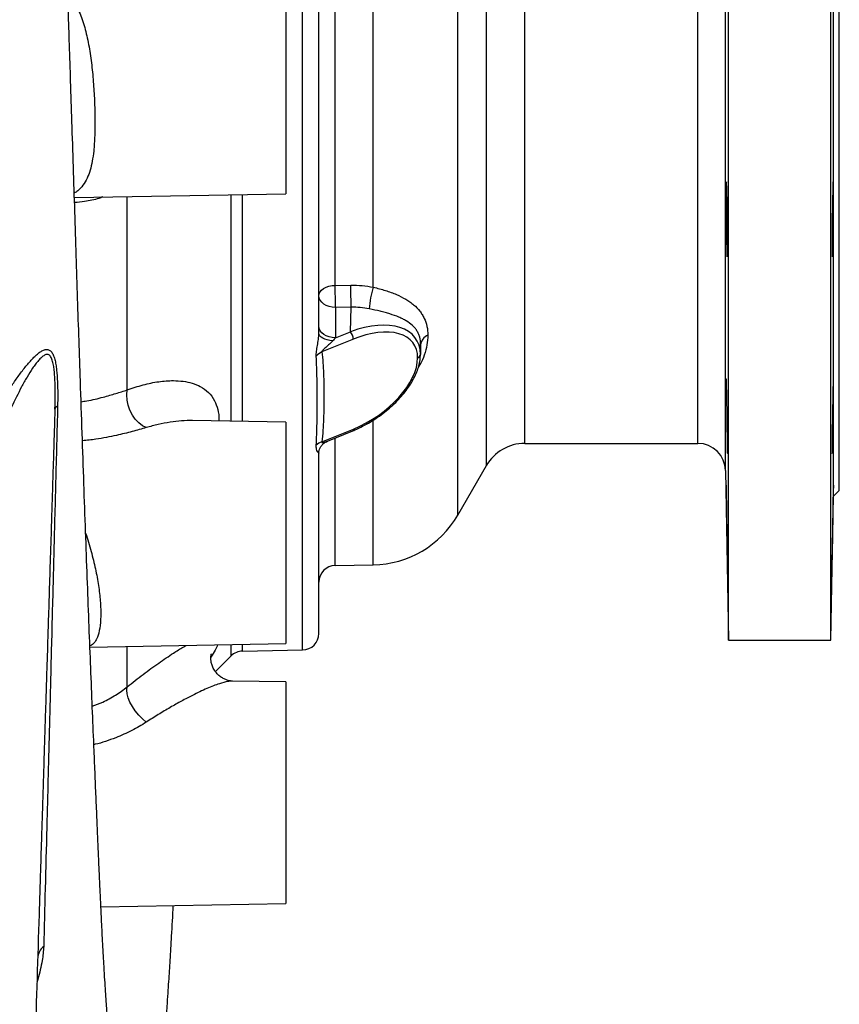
# Model space of a CAD drawing. Header units: millimetres. Extents: x 896 to 16363, y 4675 to 12925.
# Tile 10 of 14: x 14883 to 16363, y 6542 to 8320. Entities that reach past the tile are written whole.
import ezdxf

# ---------------------------------------------------------------- set-up
doc = ezdxf.new("R2010")
doc.units = ezdxf.units.MM
doc.header["$LTSCALE"] = 5

msp = doc.modelspace()

# ---------------------------------------------------------------- linework, layer by layer
at = {"color": 8, "linetype": 'Continuous', "lineweight": 25}
for p, q in [((15393.7, 7182.2), (15393.7, 10168.2)), ((15452.7, 7840.6), (15452.7, 10015.7)), ((15521.4, 7837.3), (15521.4, 10014.5)), ((15674.1, 7425.9), (15674.1, 9924.5)), ((15725.7, 7515.2), (15725.7, 9835.2)), ((16157.9, 7506.1), (16157.9, 9844.3)), ((16107.9, 7555.2), (16107.9, 9795.2)), ((15795, 7555.2), (15795, 9379)), ((15264.6, 7595.3), (15264.6, 8004.4)), ((15285.3, 7594.9), (15285.3, 8004.7)), ((15076.9, 7651.7), (15076.9, 8001.1)), ((15606.8, 7731.7), (15607, 7733.3)), ((15521.4, 7335.9), (15521.4, 7596.8)), ((15452.7, 7334.7), (15452.7, 7565)), ((15076.9, 7115.5), (15076.9, 7188.6)), ((15264.6, 7171.5), (15264.6, 7191.8)), ((15285.3, 7180.3), (15285.3, 7192.2))]:
    msp.add_line(p, q, dxfattribs=at)
at = {"color": 7, "linetype": 'Continuous', "lineweight": 25}
for p, q in [((15423.2, 7754.3), (15423.2, 10138.2)), ((16163.2, 7200.2), (16163.2, 10150.2)), ((16348.2, 7200.2), (16348.2, 10150.2)), ((16352.7, 7459.7), (16352.7, 9890.7)), ((16363.2, 7470.2), (16363.2, 9880.2)), ((15363.2, 8406.1), (15363.2, 8006.1)), ((14981.5, 7999.4), (15363.2, 8006.1)), ((15452.7, 7840.6), (15480.9, 7841)), ((15481.5, 7801.1), (15453.2, 7800.7)), ((15453.2, 7800.7), (15453.2, 7745.8)), ((15480.4, 7756.8), (15481.5, 7801.1)), ((15453.2, 7745.8), (15480.4, 7756.8)), ((15485.4, 7743.6), (15428.6, 7720.5)), ((15606.5, 7714.2), (15607, 7731.7)), ((15607, 7733.3), (15606.6, 7715.8)), ((15363.2, 7593.6), (15194.8, 7596.5)), ((15363.2, 7593.6), (15363.2, 7193.6)), ((15428.6, 7557.8), (15485.4, 7581)), ((15438.5, 7559.2), (15484.2, 7577.9)), ((15795, 7555.2), (16107.9, 7555.2)), ((15423.2, 7212.2), (15423.2, 7538.4)), ((15674.1, 7425.9), (15725.7, 7515.2)), ((16157.9, 7506.1), (16163.2, 7200.2)), ((16352.7, 7459.7), (16363.2, 7470.2)), ((16348.2, 7200.2), (16352.7, 7459.7)), ((15452.7, 7334.7), (15521.4, 7335.9)), ((15009.6, 7187.4), (15363.2, 7193.6)), ((16163.2, 7200.2), (16348.2, 7200.2)), ((15236.3, 7143.2), (15264.6, 7171.5)), ((15285.3, 7180.3), (15393.7, 7182.2)), ((15267.1, 7126.1), (15267, 7126.1)), ((15363.2, 7124.5), (15267.1, 7126.1)), ((15363.2, 7124.5), (15363.2, 6724.5)), ((15029.4, 6718.6), (15363.2, 6724.5))]:
    msp.add_line(p, q, dxfattribs=at)
at = {"color": 7, "linetype": 'Continuous', "lineweight": 25, "flags": 128}
for points in [[(15423.2, 7821.9), (15423.8, 7825.6), (15425.4, 7829), (15428.2, 7832.2), (15431.8, 7835), (15436.3, 7837.4), (15441.4, 7839.1), (15446.9, 7840.2), (15452.7, 7840.6)], [(15453.2, 7800.7), (15453.1, 7804.9), (15453, 7809.7), (15452.9, 7814.8), (15452.9, 7820.2), (15452.8, 7825.7), (15452.7, 7831), (15452.7, 7836.1), (15452.7, 7840.6)], [(15481.5, 7801.1), (15481.4, 7805.3), (15481.3, 7810), (15481.2, 7815.2), (15481.1, 7820.6), (15481.1, 7826), (15481, 7831.4), (15481, 7836.4), (15480.9, 7841)], [(15453.2, 7800.7), (15447.4, 7801.1), (15441.7, 7802.3), (15436.5, 7804.3), (15432, 7806.9), (15428.3, 7810.2), (15425.5, 7813.8), (15423.8, 7817.8), (15423.2, 7821.9)], [(15453.2, 7745.8), (15447.4, 7746.2), (15441.7, 7747.4), (15436.5, 7749.3), (15432, 7752), (15428.3, 7755.2), (15425.5, 7758.8), (15423.8, 7762.8), (15423.2, 7767)], [(15448.1, 7740.5), (15443.1, 7741.1), (15438.3, 7742.2), (15434, 7743.5), (15430.3, 7745.3), (15427.3, 7747.3), (15425, 7749.5), (15423.7, 7751.8), (15423.2, 7754.3)], [(15111.4, 7583.8), (15104.4, 7587.2), (15097.8, 7592.3), (15091.6, 7598.8), (15086.3, 7606.5), (15081.9, 7615.1), (15078.7, 7624.2), (15076.8, 7633.6), (15076.2, 7642.9), (15076.9, 7651.7)], [(16161.1, 7345.1), (16161.1, 7345.4), (16161.1, 7347.6), (16161.1, 7351.7), (16161, 7357.5), (16160.9, 7364.8), (16160.8, 7373.5), (16160.7, 7383.3), (16160.5, 7394), (16160.3, 7405.1), (16160.1, 7416.5), (16159.9, 7427.8), (16159.7, 7438.6), (16159.5, 7448.7), (16159.4, 7457.7), (16159.2, 7465.5), (16159, 7471.7), (16158.9, 7476.3), (16158.8, 7479.1), (16158.8, 7479.9), (16158.8, 7478.9), (16158.8, 7475.9), (16158.8, 7471.2), (16158.9, 7464.8), (16159, 7456.9), (16159.2, 7447.8), (16159.3, 7437.6), (16159.5, 7426.7), (16159.7, 7415.5), (16159.9, 7404.1), (16160.1, 7393), (16160.3, 7382.4), (16160.5, 7372.7), (16160.6, 7364.1), (16160.8, 7356.9), (16160.9, 7350.1), (16160.9, 7350.1)], [(15111.4, 7051.8), (15104.4, 7057.7), (15097.8, 7064.5), (15091.6, 7072.1), (15086.3, 7080), (15081.9, 7088.1), (15078.7, 7095.9), (15076.8, 7103.3), (15076.2, 7109.9), (15076.9, 7115.5)]]:
    msp.add_lwpolyline(points, dxfattribs=at)
at = {"color": 7, "linetype": 'Continuous', "lineweight": 25}
for centre, radius, start, end in [((15658.6, 7791.5), 144.6, 161.5225, 177.3478), ((15461.5, 7742.2), 23.9, 3.5769, 37.9302), ((15627.6, 7731.2), 20.7, 111.3508, 174.1119), ((15441.4, 7693.2), 30.1, 115.0537, 139.6011), ((15599.5, 7716.6), 7.15, 287.1092, 353.2998), ((15436.3, 7533), 26, 107.3309, 133.6403), ((15795, 7475.2), 80, 90, 150), ((16107.9, 7505.2), 50, 1, 90), ((15518.2, 7515.9), 180, 271, 330), ((15453.2, 7304.7), 30, 91, 180), ((15393.2, 7212.2), 30, 271, 360), ((15285.9, 7150.3), 30, 91, 135), ((14944.3, 6624), 29.1, 128.7403, 176.3994)]:
    msp.add_arc(centre, radius, start, end, dxfattribs=at)
at = {"color": 8, "linetype": 'Continuous', "lineweight": 25}
msp.add_arc((15482.4, 7580.4), 3.09, 305.741, 11.6735, dxfattribs=at)
at = {"color": 7, "linetype": 'Continuous', "lineweight": 25}
for centre, major_axis, ratio, start_param, end_param in [((15480.4, 7668.5), (119, 74.1), 0.567898, 5.943343, 7.514139), ((15485.4, 7662.3), (109.1, 72.5), 0.550583, 5.932603, 7.5034), ((15453.2, 7738.7), (14.6, 15.6), 0.233415, 1.325971, 1.670495), ((15485.4, 7662.3), (109.1, 72.5), 0.550583, 4.361807, 5.932603), ((15480.4, 7668.5), (119, 74.1), 0.567898, 5.925892, 5.943343)]:
    msp.add_ellipse(centre, major_axis=major_axis, ratio=ratio, start_param=start_param, end_param=end_param, dxfattribs=at)
for points, knots in [([(15053.3, 6415.7), (15053.3, 6415.7), (15053.3, 6415.4), (15053.1, 6416.9), (15052.6, 6420.4), (15051.9, 6426.3), (15050.9, 6433.5), (15049.9, 6441.6), (15048.7, 6450.1), (15047.8, 6456.7), (15047.1, 6461.9), (15046.7, 6465.3), (15046.2, 6469.4), (15045.7, 6474.2), (15045.1, 6479.6), (15044.3, 6487.1), (15043.3, 6497.4), (15041.9, 6512.9), (15040.5, 6529.7), (15039.2, 6547.6), (15037.9, 6566), (15036.5, 6586.8), (15035.2, 6608.4), (15034, 6630.2), (15032.8, 6650.9), (15031.8, 6671.4), (15030.8, 6690.9), (15029.9, 6709), (15029, 6728.8), (15027.9, 6751.7), (15026.6, 6779.4), (15025.2, 6810.7), (15023.7, 6846), (15022, 6885.6), (15020.2, 6928), (15018.3, 6972.4), (15016.1, 7025.2), (15013.6, 7087), (15010.7, 7158.9), (15007.8, 7234.3), (15004.8, 7313.3), (15001.8, 7396), (14998.7, 7482.8), (14995.5, 7573.7), (14992.6, 7660.2), (14989.9, 7741.5), (14987.4, 7816.9), (14984.9, 7894.3), (14982.4, 7973.7), (14979.8, 8054.6), (14977.2, 8133.3), (14974.9, 8207), (14972.7, 8273.3), (14970.7, 8333.6), (14969, 8387.6), (14967.5, 8431.6), (14966.3, 8466.6), (14965.4, 8493.5), (14964.6, 8518.3), (14963.8, 8543.2), (14962.7, 8574.1), (14961.4, 8613.1), (14959.8, 8661), (14958.1, 8710.4), (14956.4, 8760.3), (14954.8, 8809.8), (14953, 8861.7), (14951.2, 8914.4), (14949.5, 8966.6), (14947.7, 9017.9), (14945.6, 9081), (14943.7, 9139.4), (14942.4, 9180.4), (14942, 9192.9)], [0, 0, 0, 0, 0.000528, 0.005614, 0.01289, 0.020778, 0.028437, 0.035875, 0.04299, 0.049221, 0.054482, 0.059138, 0.063788, 0.069544, 0.076008, 0.081609, 0.092868, 0.105842, 0.12047, 0.132237, 0.144277, 0.157341, 0.171637, 0.182883, 0.194595, 0.205554, 0.215553, 0.224589, 0.232662, 0.244477, 0.257164, 0.270786, 0.286416, 0.303119, 0.32052, 0.338077, 0.355792, 0.38124, 0.407041, 0.433216, 0.459786, 0.486901, 0.514557, 0.542693, 0.571327, 0.593046, 0.615061, 0.637383, 0.66002, 0.682982, 0.705955, 0.726056, 0.744414, 0.761031, 0.775904, 0.78903, 0.797317, 0.804713, 0.811217, 0.817721, 0.825251, 0.83667, 0.849859, 0.864827, 0.877489, 0.891202, 0.905914, 0.920739, 0.935382, 0.949845, 0.964128, 0.989138, 1, 1, 1, 1]), ([(16159.2, 8026.9), (16159.1, 8026.3), (16159, 8025), (16158.9, 8020.8), (16158.8, 8014.9), (16158.8, 8007.5), (16158.8, 7998.7), (16158.8, 7988.8), (16158.8, 7978.1), (16158.9, 7966.9), (16159, 7955.4), (16159.2, 7944.1), (16159.3, 7933.3), (16159.5, 7923.2), (16159.7, 7914.1), (16159.9, 7906.4), (16160.1, 7900.2), (16160.3, 7895.5), (16160.4, 7894), (16160.5, 7893.2)], [0, 0, 0, 0, 0.058835, 0.117663, 0.176491, 0.235309, 0.294127, 0.352938, 0.41175, 0.470561, 0.529371, 0.588188, 0.647005, 0.70583, 0.764656, 0.82349, 0.882325, 0.941162, 1, 1, 1, 1]), ([(16160.9, 7897.5), (16161, 7899.2), (16161, 7902.4), (16161.1, 7909.4), (16161.1, 7917.7), (16161.1, 7927.2), (16161.1, 7937.6), (16161, 7948.7), (16160.9, 7960.1), (16160.8, 7971.5), (16160.7, 7982.5), (16160.5, 7992.9), (16160.3, 8002.4), (16160.1, 8010.7), (16159.9, 8017.5), (16159.7, 8022.7), (16159.5, 8026), (16159.4, 8027.5), (16159.3, 8027.3), (16159.3, 8027.2)], [0, 0, 0, 0, 0.061354, 0.122708, 0.184062, 0.245416, 0.306768, 0.368119, 0.429472, 0.490824, 0.552183, 0.613541, 0.674908, 0.736275, 0.79765, 0.859024, 0.920402, 0.98178, 1, 1, 1, 1]), ([(16350.5, 7897.5), (16350.5, 7899.2), (16350.4, 7901.3), (16350.4, 7905), (16350.4, 7906.3), (16350.3, 7909.1), (16350.3, 7910.6), (16350.3, 7915.3), (16350.3, 7918.7), (16350.3, 7924.2), (16350.3, 7926.1), (16350.3, 7930), (16350.3, 7932), (16350.3, 7938.1), (16350.4, 7942.4), (16350.4, 7948.9), (16350.4, 7951.1), (16350.5, 7955.5), (16350.5, 7959.9), (16350.5, 7964.3), (16350.6, 7968.7), (16350.6, 7970.9), (16350.7, 7977.4), (16350.8, 7981.6), (16350.8, 7987.7), (16350.9, 7989.7), (16350.9, 7993.7), (16351, 7995.6), (16351.1, 8001.1), (16351.2, 8004.5), (16351.3, 8009.2), (16351.3, 8010.7), (16351.4, 8013.5), (16351.4, 8014.8), (16351.5, 8018.5), (16351.6, 8020.5), (16351.8, 8024), (16351.8, 8025.2), (16351.9, 8026.5), (16352, 8026.9), (16352.1, 8027.3), (16352.1, 8027.4), (16352.2, 8027.4), (16352.2, 8027), (16352.3, 8025.7), (16352.4, 8025.1), (16352.4, 8023.9), (16352.4, 8023.1), (16352.5, 8020.6), (16352.5, 8018.5), (16352.6, 8014.8), (16352.6, 8013.5), (16352.6, 8010.7), (16352.6, 8007.7), (16352.7, 8004.5), (16352.7, 8001.1), (16352.7, 7999.3), (16352.7, 7993.7), (16352.7, 7989.9), (16352.6, 7983.8), (16352.6, 7981.7), (16352.6, 7977.4), (16352.6, 7975.3), (16352.5, 7968.8), (16352.5, 7964.4), (16352.4, 7957.8), (16352.4, 7955.5), (16352.4, 7951.1), (16352.3, 7948.9), (16352.2, 7942.5), (16352.2, 7938.2), (16352.1, 7932.1), (16352.1, 7930.1), (16352, 7926.2), (16351.9, 7922.4), (16351.8, 7918.9), (16351.8, 7915.4), (16351.7, 7913.8), (16351.6, 7909.1), (16351.5, 7906.3), (16351.4, 7901.4), (16351.3, 7899.2), (16351.2, 7895.9), (16351.1, 7894.6), (16351, 7893.3), (16350.9, 7892.9), (16350.9, 7892.5), (16350.8, 7892.4), (16350.8, 7892.4), (16350.8, 7892.5), (16350.7, 7892.9), (16350.7, 7893.3), (16350.6, 7894.5), (16350.5, 7895.8), (16350.5, 7897.5)], [0, 0, 0, 0, 0.03125, 0.03125, 0.046875, 0.046875, 0.0625, 0.0625, 0.09375, 0.09375, 0.109375, 0.109375, 0.125, 0.125, 0.15625, 0.15625, 0.171875, 0.171875, 0.1875, 0.203125, 0.203125, 0.21875, 0.21875, 0.25, 0.25, 0.265625, 0.265625, 0.28125, 0.28125, 0.3125, 0.3125, 0.328125, 0.328125, 0.34375, 0.34375, 0.375, 0.375, 0.40625, 0.40625, 0.421875, 0.421875, 0.4375, 0.4375, 0.46875, 0.46875, 0.484375, 0.484375, 0.5, 0.5, 0.53125, 0.53125, 0.546875, 0.546875, 0.5625, 0.578125, 0.578125, 0.59375, 0.59375, 0.625, 0.625, 0.640625, 0.640625, 0.65625, 0.65625, 0.6875, 0.6875, 0.703125, 0.703125, 0.71875, 0.71875, 0.75, 0.75, 0.765625, 0.765625, 0.78125, 0.796875, 0.796875, 0.8125, 0.8125, 0.84375, 0.84375, 0.875, 0.875, 0.90625, 0.90625, 0.921875, 0.921875, 0.9375, 0.9375, 0.953125, 0.953125, 0.96875, 0.96875, 1, 1, 1, 1]), ([(16160.6, 7892.5), (16160.6, 7892.5), (16160.7, 7892.1), (16160.8, 7893.3), (16160.9, 7896), (16160.9, 7897.5)], [0, 0, 0, 0, 0.033824, 0.463692, 1, 1, 1, 1]), ([(15480.9, 7841), (15487.8, 7841.1), (15494.6, 7840.8), (15508.1, 7839.6), (15514.8, 7838.6), (15521.4, 7837.3)], [0, 0, 0, 0, 0.5, 0.5, 1, 1, 1, 1]), ([(15521.4, 7837.3), (15529.1, 7835.6), (15536.4, 7833.6), (15546.8, 7830.3), (15550.2, 7829.2), (15556.8, 7826.7), (15560, 7825.4), (15569.3, 7821.4), (15574.9, 7818.6), (15582.7, 7813.9), (15585.2, 7812.3), (15590, 7809), (15592.2, 7807.3), (15598.6, 7801.9), (15602.3, 7798.2), (15607, 7792.1), (15608.5, 7790), (15611.2, 7785.7), (15612.4, 7783.4), (15615.7, 7776.5), (15617.3, 7771.7), (15619.5, 7761.5), (15620, 7756.1), (15620, 7750.5)], [0, 0, 0, 0, 0.125, 0.125, 0.1875, 0.1875, 0.25, 0.25, 0.375, 0.375, 0.4375, 0.4375, 0.5, 0.5, 0.625, 0.625, 0.6875, 0.6875, 0.75, 0.75, 0.875, 0.875, 1, 1, 1, 1]), ([(15607, 7733.3), (15607, 7738.3), (15606.4, 7742.9), (15604.7, 7749.2), (15604, 7751.2), (15602.3, 7755.1), (15601.3, 7757), (15599, 7760.6), (15597.8, 7762.3), (15595, 7765.5), (15593.5, 7767), (15588.8, 7771.4), (15585.1, 7774), (15579, 7777.7), (15576.8, 7778.9), (15572.3, 7781.1), (15569.9, 7782.2), (15562.6, 7785.3), (15557.3, 7787.2), (15548.7, 7789.8), (15545.8, 7790.7), (15539.8, 7792.4), (15536.7, 7793.1), (15527.4, 7795.4), (15520.9, 7796.8), (15514.1, 7798.2)], [0, 0, 0, 0, 0.125, 0.125, 0.1875, 0.1875, 0.25, 0.25, 0.3125, 0.3125, 0.375, 0.375, 0.5, 0.5, 0.5625, 0.5625, 0.625, 0.625, 0.75, 0.75, 0.8125, 0.8125, 0.875, 0.875, 1, 1, 1, 1]), ([(15418.4, 7712.7), (15418.3, 7714.1), (15418.3, 7715.5), (15418.5, 7718.6), (15418.7, 7720.2), (15419.3, 7725.1), (15419.9, 7728.6), (15420.9, 7733.9), (15421.2, 7735.7), (15421.8, 7739.3), (15422.1, 7741.2), (15422.6, 7744.9), (15422.8, 7746.8), (15423.1, 7750.5), (15423.2, 7752.4), (15423.2, 7754.3)], [0, 0, 0, 0, 0.125, 0.125, 0.25, 0.25, 0.5, 0.5, 0.625, 0.625, 0.75, 0.75, 0.875, 0.875, 1, 1, 1, 1]), ([(15448.1, 7740.5), (15446.7, 7738.8), (15445, 7737.2), (15441.7, 7734), (15439.9, 7732.5), (15436.4, 7729.3), (15434.6, 7727.7), (15431.9, 7725.2), (15431, 7724.3), (15429.7, 7722.9), (15429.3, 7722.4), (15428.8, 7721.7), (15428.6, 7721.4), (15428.5, 7720.9), (15428.5, 7720.6), (15428.6, 7720.5)], [0, 0, 0, 0, 0.25, 0.25, 0.5, 0.5, 0.75, 0.75, 0.875, 0.875, 0.9375, 0.9375, 0.96875, 0.96875, 1, 1, 1, 1]), ([(14809.9, 7555.3), (14816.5, 7569.3), (14823.5, 7583.2), (14834.5, 7603.6), (14838.2, 7610.4), (14844, 7620.4), (14845.9, 7623.7), (14849.8, 7630.3), (14851.8, 7633.6), (14857.7, 7643.2), (14861.8, 7649.5), (14869.9, 7661.9), (14874, 7667.9), (14880.3, 7676.6), (14882.4, 7679.5), (14886.6, 7685.2), (14888.7, 7688), (14895.1, 7696.1), (14899.4, 7701.1), (14905.8, 7708.1), (14907.9, 7710.3), (14912.2, 7714.4), (14914.4, 7716.3), (14918.7, 7719.7), (14920.8, 7721.1), (14923.9, 7722.8), (14924.9, 7723.3), (14927, 7724.1), (14928, 7724.4), (14930, 7724.8), (14931, 7724.9), (14932.9, 7724.8), (14933.8, 7724.7), (14936.5, 7723.8), (14938.1, 7722.7), (14940.2, 7720.3), (14940.9, 7719.4), (14942.2, 7717.3), (14942.8, 7716.2), (14943.8, 7713.8), (14944.3, 7712.6), (14945.3, 7709.9), (14945.7, 7708.4), (14946.8, 7704.1), (14947.5, 7701), (14948.6, 7694.5), (14949.1, 7691.1), (14950.2, 7680.8), (14950.7, 7673.8), (14951.3, 7659.4), (14951.4, 7652.1), (14951.5, 7637.3), (14951.3, 7629.8), (14951.2, 7622.3)], [0, 0, 0, 0, 0.125, 0.125, 0.1875, 0.1875, 0.21875, 0.21875, 0.25, 0.25, 0.3125, 0.3125, 0.375, 0.375, 0.40625, 0.40625, 0.4375, 0.4375, 0.5, 0.5, 0.53125, 0.53125, 0.5625, 0.5625, 0.59375, 0.59375, 0.609375, 0.609375, 0.625, 0.625, 0.640625, 0.640625, 0.65625, 0.65625, 0.6875, 0.6875, 0.703125, 0.703125, 0.71875, 0.71875, 0.734375, 0.734375, 0.75, 0.75, 0.78125, 0.78125, 0.8125, 0.8125, 0.875, 0.875, 0.9375, 0.9375, 1, 1, 1, 1]), ([(15428.6, 7720.5), (15429.4, 7714), (15429.9, 7707.5), (15430.9, 7694.3), (15431.2, 7687.7), (15432, 7667.7), (15432.3, 7654.2), (15432.3, 7627.1), (15432, 7613.4), (15431.2, 7592.8), (15430.9, 7585.8), (15429.9, 7571.9), (15429.4, 7564.9), (15428.6, 7557.8)], [0, 0, 0, 0, 0.125, 0.125, 0.25, 0.25, 0.5, 0.5, 0.75, 0.75, 0.875, 0.875, 1, 1, 1, 1]), ([(14946.4, 7617.2), (14946.5, 7618.9), (14946.5, 7620.7), (14946.6, 7624.2), (14946.6, 7626), (14946.8, 7631.3), (14946.8, 7634.8), (14946.9, 7645.4), (14946.9, 7652.3), (14946.6, 7666.1), (14946.3, 7673), (14945.6, 7683.1), (14945.2, 7686.4), (14944.4, 7692.9), (14943.9, 7696), (14943, 7700.5), (14942.6, 7701.9), (14941.9, 7704.7), (14941.5, 7706), (14940.5, 7708.5), (14940, 7709.6), (14938.8, 7711.7), (14938.2, 7712.6), (14936.8, 7714.1), (14936.1, 7714.7), (14934.5, 7715.5), (14933.7, 7715.8), (14931.1, 7716), (14929.3, 7715.5), (14926.6, 7714), (14925.7, 7713.4), (14923.8, 7712.1), (14922.9, 7711.3), (14920.2, 7708.9), (14918.4, 7707), (14915.7, 7703.8), (14914.8, 7702.7), (14913, 7700.5), (14912.2, 7699.4), (14909.5, 7695.9), (14907.8, 7693.4), (14902.7, 7685.8), (14899.3, 7680.4), (14894.3, 7672), (14892.6, 7669.1), (14889.4, 7663.3), (14887.8, 7660.4), (14879.9, 7645.5), (14873.8, 7633.2), (14865.2, 7614.1), (14862.4, 7607.6), (14856.9, 7594.5), (14854.3, 7587.9), (14849.3, 7574.6), (14846.8, 7567.9), (14843.3, 7557.8), (14842.2, 7554.4), (14840.5, 7549.4), (14839.9, 7547.7), (14838.8, 7544.3), (14838.2, 7542.6), (14837.7, 7540.9)], [0, 0, 0, 0, 0.015625, 0.015625, 0.03125, 0.03125, 0.0625, 0.0625, 0.125, 0.125, 0.1875, 0.1875, 0.21875, 0.21875, 0.25, 0.25, 0.265625, 0.265625, 0.28125, 0.28125, 0.296875, 0.296875, 0.3125, 0.3125, 0.328125, 0.328125, 0.34375, 0.34375, 0.375, 0.375, 0.390625, 0.390625, 0.40625, 0.40625, 0.4375, 0.4375, 0.453125, 0.453125, 0.46875, 0.46875, 0.5, 0.5, 0.5625, 0.5625, 0.59375, 0.59375, 0.625, 0.625, 0.75, 0.75, 0.8125, 0.8125, 0.875, 0.875, 0.9375, 0.9375, 0.96875, 0.96875, 0.984375, 0.984375, 1, 1, 1, 1]), ([(15418.4, 7551.8), (15418.8, 7558.4), (15419.1, 7565), (15419.5, 7578.2), (15419.7, 7584.9), (15420.1, 7604.7), (15420.2, 7618.1), (15420.2, 7644.9), (15420.1, 7658.4), (15419.7, 7678.7), (15419.5, 7685.5), (15419.1, 7699.1), (15418.8, 7705.9), (15418.4, 7712.7)], [0, 0, 0, 0, 0.125, 0.125, 0.25, 0.25, 0.5, 0.5, 0.75, 0.75, 0.875, 0.875, 1, 1, 1, 1]), ([(15484.2, 7577.9), (15486.7, 7578.9), (15493.9, 7582), (15505.7, 7587.8), (15519.3, 7595.7), (15532.5, 7604.4), (15544.9, 7613.9), (15556.5, 7624), (15567.2, 7634.5), (15576.7, 7645.4), (15585, 7656.4), (15592.1, 7667.6), (15597.9, 7678.8), (15602.2, 7689.8), (15605.2, 7700.7), (15606.4, 7709.3), (15606.5, 7714.3), (15606.6, 7715.9)], [0, 0, 0, 0, 0.041654, 0.120105, 0.197976, 0.274918, 0.350658, 0.424995, 0.497803, 0.569043, 0.638761, 0.707079, 0.77418, 0.840279, 0.90557, 0.97017, 1, 1, 1, 1]), ([(16160.9, 7537.2), (16161, 7537.4), (16161, 7537.7), (16161.1, 7540.7), (16161.1, 7545.4), (16161.1, 7551.7), (16161.1, 7559.6), (16161, 7568.7), (16160.9, 7578.9), (16160.8, 7589.8), (16160.7, 7601.1), (16160.5, 7612.5), (16160.3, 7623.7), (16160.1, 7634.4), (16159.9, 7644.2), (16159.7, 7652.9), (16159.5, 7660.2), (16159.4, 7666), (16159.2, 7669.9), (16159.1, 7672), (16159, 7672), (16159, 7672)], [0, 0, 0, 0, 0.053684, 0.107368, 0.161051, 0.214735, 0.268417, 0.322098, 0.375781, 0.429463, 0.483151, 0.536839, 0.590534, 0.644229, 0.69793, 0.751632, 0.805337, 0.859042, 0.912744, 0.966446, 1, 1, 1, 1]), ([(16350.5, 7537.2), (16350.5, 7537.2), (16350.4, 7537.6), (16350.4, 7538.9), (16350.4, 7539.4), (16350.3, 7540.7), (16350.3, 7541.5), (16350.3, 7544), (16350.3, 7546.1), (16350.3, 7549.8), (16350.3, 7551.1), (16350.3, 7553.9), (16350.3, 7555.4), (16350.3, 7560.1), (16350.4, 7563.5), (16350.4, 7569), (16350.4, 7570.9), (16350.5, 7574.8), (16350.5, 7578.8), (16350.5, 7582.9), (16350.6, 7587.2), (16350.6, 7589.3), (16350.7, 7595.9), (16350.8, 7600.2), (16350.8, 7606.9), (16350.9, 7609.1), (16350.9, 7613.5), (16351, 7615.7), (16351.1, 7622.2), (16351.2, 7626.4), (16351.3, 7632.5), (16351.3, 7634.5), (16351.4, 7638.4), (16351.4, 7640.3), (16351.5, 7645.8), (16351.6, 7649.2), (16351.8, 7655.5), (16351.8, 7658.3), (16351.9, 7662), (16352, 7663.1), (16352.1, 7665.2), (16352.1, 7666.2), (16352.2, 7668.7), (16352.2, 7670), (16352.3, 7671.3), (16352.4, 7671.6), (16352.4, 7672.1), (16352.4, 7672.2), (16352.5, 7672.2), (16352.5, 7671.8), (16352.6, 7670.5), (16352.6, 7669.9), (16352.6, 7668.6), (16352.6, 7667.2), (16352.7, 7665.3), (16352.7, 7663.2), (16352.7, 7662.1), (16352.7, 7658.4), (16352.7, 7655.6), (16352.6, 7650.9), (16352.6, 7649.3), (16352.6, 7645.8), (16352.6, 7644), (16352.5, 7638.5), (16352.5, 7634.7), (16352.4, 7628.5), (16352.4, 7626.4), (16352.4, 7622.2), (16352.3, 7620), (16352.2, 7613.6), (16352.2, 7609.2), (16352.1, 7602.5), (16352.1, 7600.3), (16352, 7595.9), (16351.9, 7593.7), (16351.9, 7589.4), (16351.8, 7587.3), (16351.8, 7583), (16351.7, 7580.9), (16351.6, 7574.8), (16351.5, 7570.9), (16351.4, 7563.6), (16351.3, 7560.1), (16351.2, 7553.9), (16351.1, 7551.1), (16351, 7547.4), (16350.9, 7546.2), (16350.9, 7544.1), (16350.8, 7542.2), (16350.8, 7540.8), (16350.7, 7539.5), (16350.7, 7538.9), (16350.6, 7537.6), (16350.5, 7537.2), (16350.5, 7537.2)], [0, 0, 0, 0, 0.03125, 0.03125, 0.046875, 0.046875, 0.0625, 0.0625, 0.09375, 0.09375, 0.109375, 0.109375, 0.125, 0.125, 0.15625, 0.15625, 0.171875, 0.171875, 0.1875, 0.203125, 0.203125, 0.21875, 0.21875, 0.25, 0.25, 0.265625, 0.265625, 0.28125, 0.28125, 0.3125, 0.3125, 0.328125, 0.328125, 0.34375, 0.34375, 0.375, 0.375, 0.40625, 0.40625, 0.421875, 0.421875, 0.4375, 0.4375, 0.46875, 0.46875, 0.484375, 0.484375, 0.5, 0.5, 0.53125, 0.53125, 0.546875, 0.546875, 0.5625, 0.578125, 0.578125, 0.59375, 0.59375, 0.625, 0.625, 0.640625, 0.640625, 0.65625, 0.65625, 0.6875, 0.6875, 0.703125, 0.703125, 0.71875, 0.71875, 0.75, 0.75, 0.765625, 0.765625, 0.78125, 0.78125, 0.796875, 0.796875, 0.8125, 0.8125, 0.84375, 0.84375, 0.875, 0.875, 0.90625, 0.90625, 0.921875, 0.921875, 0.9375, 0.953125, 0.953125, 0.96875, 0.96875, 1, 1, 1, 1]), ([(14946.4, 7617.1), (14946.2, 7612.1), (14945.9, 7602.3), (14945.5, 7587.8), (14945, 7574.1), (14944.6, 7561), (14944.2, 7548.6), (14943.9, 7536.8), (14943.5, 7524.4), (14943, 7509.5), (14942.4, 7490.4), (14941.7, 7466.9), (14940.8, 7439.1), (14939.5, 7396.4), (14937.8, 7342.6), (14935.8, 7280.9), (14934.1, 7225.3), (14932.8, 7183.1), (14931.8, 7152.5), (14931.1, 7131.6), (14930.5, 7111.1), (14929.9, 7090.8), (14929.2, 7070.8), (14928.6, 7051.1), (14928, 7031.7), (14927.4, 7012.6), (14926.8, 6993.7), (14926.2, 6975.2), (14925.7, 6956.9), (14925.1, 6940.2), (14924.5, 6919.4), (14923.5, 6888.9), (14922, 6841.9), (14920, 6778.6), (14916.1, 6654.1), (14910.5, 6474.9), (14903.4, 6247.5), (14896.3, 6022.9), (14891.6, 5874.1), (14889.3, 5800.2)], [0, 0, 0, 0, 0.008429, 0.016479, 0.024149, 0.03144, 0.038352, 0.044885, 0.051039, 0.059146, 0.069699, 0.082697, 0.098141, 0.116031, 0.153458, 0.187543, 0.218288, 0.245695, 0.257357, 0.268853, 0.280183, 0.291347, 0.302347, 0.313183, 0.323855, 0.334363, 0.344708, 0.354891, 0.364911, 0.37477, 0.382484, 0.399226, 0.424995, 0.459792, 0.503616, 0.630035, 0.754906, 0.878227, 1, 1, 1, 1]), ([(14951.2, 7622.3), (14950, 7576), (14948.8, 7530.3), (14946.5, 7440.4), (14945.3, 7396.2), (14943.7, 7330.7), (14943.1, 7309.1), (14942, 7266.1), (14941.4, 7244.8), (14940.4, 7202.5), (14939.8, 7181.5), (14939, 7150.2), (14938.8, 7139.8), (14938.2, 7119.1), (14938, 7108.7), (14937.2, 7077.9), (14936.7, 7057.5), (14935.6, 7017.2), (14935.1, 6997.2), (14933.6, 6938), (14932.6, 6899.5), (14929.7, 6786.5), (14927.8, 6714.8), (14926.1, 6646.6)], [0, 0, 0, 0, 0.125, 0.125, 0.25, 0.25, 0.3125, 0.3125, 0.375, 0.375, 0.4375, 0.4375, 0.46875, 0.46875, 0.5, 0.5, 0.5625, 0.5625, 0.625, 0.625, 0.75, 0.75, 1, 1, 1, 1]), ([(15423.3, 7538.7), (15423.3, 7539.3), (15423.3, 7540.9), (15424.2, 7544.8), (15426.4, 7549.5), (15430.1, 7553.9), (15434.2, 7557.3), (15437.3, 7558.5), (15438.5, 7559)], [0, 0, 0, 0, 0.1000529, 0.2868981, 0.4767572, 0.6717268, 0.8705551, 1, 1, 1, 1]), ([(15423.2, 7538.4), (15423.2, 7538), (15423.1, 7537.9), (15422.8, 7537.9), (15422.6, 7538), (15422.1, 7538.4), (15421.8, 7538.8), (15421.2, 7539.6), (15420.9, 7540.1), (15419.9, 7541.8), (15419.3, 7543.2), (15418.7, 7546), (15418.5, 7547), (15418.3, 7549.3), (15418.3, 7550.5), (15418.4, 7551.8)], [0, 0, 0, 0, 0.125, 0.125, 0.25, 0.25, 0.375, 0.375, 0.5, 0.5, 0.75, 0.75, 0.875, 0.875, 1, 1, 1, 1]), ([(16350.5, 7350.1), (16350.5, 7348.4), (16350.4, 7347.1), (16350.4, 7345.8), (16350.4, 7345.5), (16350.3, 7345), (16350.3, 7344.9), (16350.3, 7344.9), (16350.3, 7345.4), (16350.3, 7346.7), (16350.3, 7347.2), (16350.3, 7348.5), (16350.3, 7349.2), (16350.3, 7351.8), (16350.4, 7353.8), (16350.4, 7357.5), (16350.4, 7358.9), (16350.5, 7361.7), (16350.5, 7364.6), (16350.5, 7367.9), (16350.6, 7371.3), (16350.6, 7373.1), (16350.7, 7378.6), (16350.8, 7382.5), (16350.8, 7388.6), (16350.9, 7390.7), (16350.9, 7394.9), (16351, 7397.1), (16351.1, 7403.6), (16351.2, 7408), (16351.3, 7414.6), (16351.3, 7416.8), (16351.4, 7421.3), (16351.4, 7423.4), (16351.5, 7429.9), (16351.6, 7434.1), (16351.8, 7442.4), (16351.8, 7446.2), (16351.9, 7451.7), (16352, 7453.5), (16352.1, 7456.9), (16352.1, 7458.6), (16352.2, 7463.3), (16352.2, 7466.1), (16352.3, 7469.8), (16352.4, 7470.9), (16352.4, 7473), (16352.4, 7473.9), (16352.5, 7476.5), (16352.5, 7477.8), (16352.6, 7479.1), (16352.6, 7479.4), (16352.6, 7479.8), (16352.6, 7480), (16352.7, 7479.8), (16352.7, 7479.4), (16352.7, 7479.1), (16352.7, 7477.8), (16352.7, 7476.5), (16352.6, 7474), (16352.6, 7473), (16352.6, 7470.9), (16352.6, 7469.8), (16352.5, 7466.1), (16352.5, 7463.3), (16352.4, 7458.7), (16352.4, 7457), (16352.4, 7453.6), (16352.3, 7451.8), (16352.2, 7446.3), (16352.2, 7442.4), (16352.1, 7436.3), (16352.1, 7434.2), (16352, 7430), (16351.9, 7427.8), (16351.9, 7423.5), (16351.8, 7421.3), (16351.8, 7416.9), (16351.7, 7414.7), (16351.6, 7408.1), (16351.5, 7403.7), (16351.4, 7395), (16351.3, 7390.7), (16351.2, 7382.6), (16351.1, 7378.7), (16351, 7373.2), (16350.9, 7371.4), (16350.9, 7367.9), (16350.8, 7364.7), (16350.8, 7361.7), (16350.7, 7358.9), (16350.7, 7357.6), (16350.6, 7353.9), (16350.5, 7351.8), (16350.5, 7350.1)], [0, 0, 0, 0, 0.03125, 0.03125, 0.046875, 0.046875, 0.0625, 0.0625, 0.09375, 0.09375, 0.109375, 0.109375, 0.125, 0.125, 0.15625, 0.15625, 0.171875, 0.171875, 0.1875, 0.203125, 0.203125, 0.21875, 0.21875, 0.25, 0.25, 0.265625, 0.265625, 0.28125, 0.28125, 0.3125, 0.3125, 0.328125, 0.328125, 0.34375, 0.34375, 0.375, 0.375, 0.40625, 0.40625, 0.421875, 0.421875, 0.4375, 0.4375, 0.46875, 0.46875, 0.484375, 0.484375, 0.5, 0.5, 0.53125, 0.53125, 0.546875, 0.546875, 0.5625, 0.578125, 0.578125, 0.59375, 0.59375, 0.625, 0.625, 0.640625, 0.640625, 0.65625, 0.65625, 0.6875, 0.6875, 0.703125, 0.703125, 0.71875, 0.71875, 0.75, 0.75, 0.765625, 0.765625, 0.78125, 0.78125, 0.796875, 0.796875, 0.8125, 0.8125, 0.84375, 0.84375, 0.875, 0.875, 0.90625, 0.90625, 0.921875, 0.921875, 0.9375, 0.953125, 0.953125, 0.96875, 0.96875, 1, 1, 1, 1]), ([(15267.2, 7126.1), (15266.1, 7126.1), (15263.9, 7126.2), (15259.1, 7127.1), (15253.5, 7129.1), (15247.1, 7132.5), (15240.7, 7137.5), (15235.3, 7144), (15231.4, 7151), (15229, 7157.9), (15228, 7164.1), (15228, 7169.1), (15228.4, 7172.7), (15228.9, 7174.7), (15229.1, 7175.5), (15229.1, 7175.3), (15229.1, 7175.3)], [0, 0, 0, 0, 0.068619, 0.140398, 0.215433, 0.294275, 0.384768, 0.474142, 0.55962, 0.64035, 0.716282, 0.787639, 0.855386, 0.919073, 0.985447, 1, 1, 1, 1]), ([(15060.1, 6027.7), (15061, 6029.8), (15064.3, 6036.7), (15069, 6047.6), (15073.9, 6059.5), (15077.5, 6068.9), (15080.6, 6077.1), (15084, 6086.6), (15087.5, 6096.6), (15090.6, 6106.1), (15093, 6114.1), (15095, 6120.5), (15096.8, 6126.8), (15098.8, 6133.8), (15101.2, 6142.7), (15103.8, 6153), (15106.3, 6163.4), (15108.8, 6174.7), (15111.3, 6186.4), (15113.8, 6199.2), (15116.2, 6212.6), (15118.6, 6226.8), (15120.7, 6240.8), (15122.6, 6254), (15124.1, 6265.1), (15125.3, 6274.6), (15126.5, 6284.1), (15127.7, 6294.6), (15128.9, 6305.1), (15129.9, 6314.4), (15130.7, 6321.9), (15131.4, 6328.4), (15132, 6334.9), (15133.1, 6345.7), (15134.6, 6361.3), (15136.5, 6381.4), (15138.3, 6402.2), (15140.1, 6423), (15141.9, 6443.8), (15143.7, 6465.5), (15145.4, 6488), (15147.2, 6512.2), (15149, 6537), (15150.7, 6561.1), (15152.1, 6582.7), (15153.4, 6602.7), (15154.6, 6622.5), (15155.9, 6643.5), (15157.8, 6675.8), (15159.2, 6702.2), (15160.2, 6720.9)], [0, 0, 0, 0, 0.007263, 0.025265, 0.040415, 0.0525, 0.064305, 0.078984, 0.095919, 0.110968, 0.122173, 0.131278, 0.139119, 0.149424, 0.162645, 0.178758, 0.194733, 0.20851, 0.228301, 0.247629, 0.269122, 0.292427, 0.31716, 0.339412, 0.358113, 0.371599, 0.387587, 0.406048, 0.424031, 0.439031, 0.450882, 0.46038, 0.470989, 0.483384, 0.513853, 0.546511, 0.578706, 0.610443, 0.642091, 0.674021, 0.706252, 0.738783, 0.774657, 0.80642, 0.834049, 0.858089, 0.882541, 0.908229, 0.935154, 1, 1, 1, 1])]:
    msp.add_open_spline(points, degree=3, knots=knots, dxfattribs=at)
at = {"color": 8, "linetype": 'Continuous', "lineweight": 25}
for points, knots in [([(14969.6, 8369.5), (14972.3, 8365.8), (14979.9, 8355.7), (14990.8, 8334.7), (15000.6, 8307), (15007.6, 8275.9), (15012.6, 8242.7), (15015.9, 8208.5), (15018, 8174.4), (15018.8, 8141.6), (15018.5, 8110.8), (15016.9, 8085.2), (15014, 8064.6), (15010.1, 8048.1), (15004.7, 8033.4), (14997.1, 8021), (14989, 8012), (14983.4, 8008.5), (14981.3, 8007.1)], [0, 0, 0, 0, 0.042797, 0.116579, 0.190554, 0.264537, 0.338014, 0.411497, 0.483912, 0.556325, 0.626534, 0.696734, 0.748043, 0.799553, 0.850848, 0.907404, 0.964229, 1, 1, 1, 1]), ([(15033.2, 8000.3), (15030.7, 7999.4), (15020.4, 7995.7), (15003.1, 7992.5), (14987.9, 7990.7), (14981.8, 7990)], [0, 0, 0, 0, 0.157881, 0.661496, 1, 1, 1, 1]), ([(15620, 7750.5), (15619.7, 7744.8), (15619.1, 7733.3), (15613.9, 7715.2), (15608.4, 7701.2), (15603.7, 7693.9), (15602.7, 7692.3)], [0, 0, 0, 0, 0.305059, 0.617663, 0.913646, 1, 1, 1, 1]), ([(15076.9, 7651.7), (15086.6, 7655), (15105.9, 7661.6), (15134, 7667.3), (15158, 7669.1), (15178.1, 7667.8), (15194.5, 7664.4), (15210.1, 7658.1), (15224.2, 7647.9), (15234.9, 7633.9), (15240.8, 7616.8), (15243.2, 7604.2), (15242.6, 7596.4), (15242.5, 7595.7)], [0, 0, 0, 0, 0.123139, 0.24651, 0.369506, 0.455005, 0.540653, 0.626031, 0.725623, 0.825076, 0.908348, 0.991571, 1, 1, 1, 1]), ([(14993.6, 7630.6), (14997, 7631), (15011.1, 7632.9), (15032.4, 7638.3), (15057.1, 7645.4), (15070.3, 7649.6), (15076.9, 7651.7)], [0, 0, 0, 0, 0.107229, 0.442534, 0.717846, 1, 1, 1, 1]), ([(15194.8, 7596.5), (15188.2, 7596.4), (15175.2, 7596.3), (15154.5, 7593.7), (15133.2, 7589.7), (15118.7, 7585.8), (15111.4, 7583.8)], [0, 0, 0, 0, 0.245879, 0.493985, 0.746981, 1, 1, 1, 1]), ([(15111.4, 7583.8), (15103.1, 7581.4), (15086.2, 7576.5), (15055.6, 7569.1), (15025.4, 7563), (15004.2, 7560.8), (14996, 7560)], [0, 0, 0, 0, 0.245676, 0.496427, 0.804145, 1, 1, 1, 1]), ([(15428.6, 7557.8), (15428.6, 7557.7), (15428.5, 7557.4), (15428.6, 7557.1), (15428.9, 7556.9), (15430.3, 7556.7), (15433.7, 7557.4), (15436.6, 7558.6), (15438.4, 7559.3)], [0, 0, 0, 0, 0.032782, 0.065642, 0.107971, 0.190994, 0.516833, 1, 1, 1, 1]), ([(15001.9, 7393), (15002.4, 7391.7), (15006.6, 7379.6), (15013.1, 7356.4), (15020.7, 7324.7), (15026, 7294.6), (15028.9, 7266.9), (15029.6, 7242), (15027.8, 7220.9), (15023.9, 7205.8), (15018.5, 7196.2), (15013.9, 7191.1), (15010.6, 7189.8), (15009.6, 7189.4)], [0, 0, 0, 0, 0.014084, 0.128128, 0.238703, 0.349234, 0.458903, 0.568565, 0.683533, 0.798524, 0.881169, 0.964147, 1, 1, 1, 1]), ([(15076.9, 7115.5), (15086.6, 7123.2), (15105.9, 7138.6), (15134, 7159), (15158, 7175.1), (15174.5, 7185.4), (15181.7, 7189.4), (15183.6, 7190.4)], [0, 0, 0, 0, 0.253849, 0.508177, 0.761732, 0.937988, 1, 1, 1, 1]), ([(15240.1, 7191.4), (15238.9, 7188.3), (15236.3, 7182), (15230.9, 7173.7), (15228.1, 7169.4)], [0, 0, 0, 0, 0.4878715, 1, 1, 1, 1]), ([(15013.9, 7080.8), (15020.2, 7083.1), (15035.1, 7088.6), (15056.6, 7100.7), (15070.1, 7110.5), (15076.9, 7115.5)], [0, 0, 0, 0, 0.26913, 0.629892, 1, 1, 1, 1]), ([(15267.1, 7125.9), (15264.3, 7125.8), (15257.9, 7125.6), (15242.3, 7121.2), (15221.1, 7113), (15197.6, 7101.8), (15175.2, 7090.1), (15154.5, 7078.4), (15133.2, 7065.7), (15118.7, 7056.4), (15111.4, 7051.8)], [0, 0, 0, 0, 0.094656, 0.215461, 0.371978, 0.532036, 0.647864, 0.763717, 0.881853, 1, 1, 1, 1]), ([(15111.4, 7051.8), (15102.9, 7046.6), (15085.6, 7036.1), (15054.3, 7022.7), (15031.1, 7014.2), (15017.5, 7011.7), (15016.7, 7011.5)], [0, 0, 0, 0, 0.301056, 0.608595, 0.978018, 1, 1, 1, 1]), ([(14926.1, 6646.6), (14925.8, 6642.6), (14925.4, 6634.4), (14922.3, 6614.8), (14918.8, 6597.6), (14914.4, 6584.7), (14913.9, 6583.4)], [0, 0, 0, 0, 0.209454, 0.420807, 0.940777, 1, 1, 1, 1])]:
    msp.add_open_spline(points, degree=3, knots=knots, dxfattribs=at)
at = {"color": 7, "linetype": 'Continuous', "lineweight": 25}
for points in [[(15514.1, 7798.2), (15503.4, 7800.3), (15492.5, 7801.3), (15481.5, 7801.1)], [(14951.2, 7622.3), (14948.1, 7620.8), (14946.5, 7619), (14946.4, 7617.1)], [(16160.9, 7350.1), (16161, 7348.6), (16161, 7346.3), (16161.1, 7345.3), (16161.1, 7345)]]:
    msp.add_open_spline(points, degree=3, dxfattribs=at)

doc.saveas('drawing.dxf')
